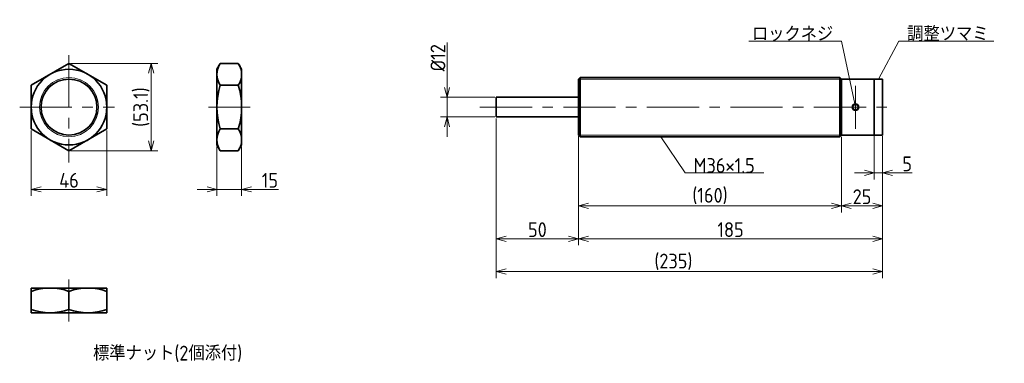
# Model space of a CAD drawing. Header units: millimetres. Extents: x -60 to 539, y 54 to 263.
import ezdxf

# ---------------------------------------------------------------- set-up
doc = ezdxf.new("R2010")
doc.units = ezdxf.units.MM
doc.header["$PDMODE"] = 3
doc.header["$PDSIZE"] = 2
doc.linetypes.add('CENTER', pattern=[50.8, 31.75, -6.35, 6.35, -6.35])
doc.layers.get('0').update_dxf_attribs({"plot": 0})
doc.layers.add('図形', color=7, linetype='Continuous', lineweight=35)
doc.layers.add('寸法・文字', color=3, linetype='Continuous', lineweight=18)
doc.layers.get('0').off()
doc.styles.add('Dimension', font='isocp.shx', dxfattribs={"bigfont": 'bigfont.shx'})
doc.dimstyles.new('DXF用', dxfattribs={"dimscale": 0, "dimtxt": 4.5, "dimasz": 3, "dimexe": 2, "dimexo": 0.5, "dimgap": 0.5, "dimtad": 1, "dimdec": 3, "dimdsep": 46, "dimtxsty": 'Dimension', "dimblk": 'OPEN30', "dimcen": 2.5, "dimclrd": 3, "dimclre": 3, "dimclrt": 3, "dimazin": 2, "dimtfac": 1, "dimtdec": 3, "dimtmove": 0, "dimatfit": 3, "dimldrblk": 'OPEN30', "dimfxl": 1, "dimlwd": 18, "dimlwe": 18, "dimarcsym": 0})
doc.dimstyles.new('DXF用-2', dxfattribs={"dimscale": 0, "dimtxt": 4.5, "dimasz": 3, "dimexe": 2, "dimexo": 0.5, "dimgap": 0.5, "dimtad": 1, "dimdec": 3, "dimdsep": 46, "dimtxsty": 'Dimension', "dimblk": 'OPEN30', "dimcen": 2.5, "dimclrd": 3, "dimclre": 3, "dimclrt": 3, "dimazin": 2, "dimtfac": 1, "dimtdec": 3, "dimtmove": 0, "dimatfit": 1, "dimldrblk": 'OPEN30', "dimfxl": 1, "dimlwd": 18, "dimlwe": 18, "dimarcsym": 0})

# ---------------------------------------------------------------- blocks, each defined once
blk = doc.blocks.new('_Open30')
at = {"color": 0, "linetype": 'ByBlock', "lineweight": -2}
for p, q in [((-1, 0.268), (0, 0)), ((0, 0), (-1, -0.268)), ((0, 0), (-1, 0))]:
    blk.add_line(p, q, dxfattribs=at)
blk = doc.blocks.new('*D1')
at = {"layer": 'Defpoints', "color": 0}
for p in [(-53, 196.72), (-7, 196.72), (-7, 160)]:
    blk.add_point(p, dxfattribs=at)
at = {"layer": '寸法・文字', "color": 3, "lineweight": 18}
for p, q in [((-53, 195.72), (-53, 156)), ((-7, 195.72), (-7, 156)), ((-47, 160), (-13, 160))]:
    blk.add_line(p, q, dxfattribs=at)
at = {"layer": '寸法・文字', "color": 3, "lineweight": 18, "xscale": 6, "yscale": 6, "zscale": 6, "rotation": 180}
blk.add_blockref('_Open30', (-53, 160), dxfattribs=at)
at = {"layer": '寸法・文字', "color": 3, "lineweight": 18, "xscale": 6, "yscale": 6, "zscale": 6}
blk.add_blockref('_Open30', (-7, 160), dxfattribs=at)
at = {"layer": '寸法・文字', "color": 3, "insert": (-30, 165.5), "char_height": 9, "attachment_point": 5, "style": 'Dimension'}
blk.add_mtext('46', dxfattribs=at)
blk = doc.blocks.new('*D2')
at = {"layer": 'Defpoints', "color": 0}
for p in [(-30, 236.56), (-30, 183.44), (20, 183.44)]:
    blk.add_point(p, dxfattribs=at)
at = {"layer": '寸法・文字', "color": 3, "lineweight": 18}
for p, q in [((-29, 236.56), (24, 236.56)), ((20, 230.56), (20, 189.44)), ((-29, 183.44), (24, 183.44))]:
    blk.add_line(p, q, dxfattribs=at)
at = {"layer": '寸法・文字', "color": 3, "lineweight": 18, "xscale": 6, "yscale": 6, "zscale": 6}
for p, rotation in [((20, 236.56), 90), ((20, 183.44), 270)]:
    blk.add_blockref('_Open30', p, dxfattribs=dict(at, rotation=rotation))
at = {"layer": '寸法・文字', "color": 3, "insert": (14.05, 210), "char_height": 9, "attachment_point": 5, "rotation": 90, "style": 'Dimension'}
blk.add_mtext('(53.1)', dxfattribs=at)
blk = doc.blocks.new('*D3')
at = {"layer": 'Defpoints', "color": 0}
for p in [(60, 187), (75, 187), (75, 160)]:
    blk.add_point(p, dxfattribs=at)
at = {"layer": '寸法・文字', "color": 3, "lineweight": 18}
for p, q in [((60, 186), (60, 156)), ((75, 186), (75, 156)), ((54, 160), (48, 160)), ((60, 160), (75, 160)), ((81, 160), (97.47, 160))]:
    blk.add_line(p, q, dxfattribs=at)
at = {"layer": '寸法・文字', "color": 3, "lineweight": 18, "xscale": 6, "yscale": 6, "zscale": 6}
blk.add_blockref('_Open30', (60, 160), dxfattribs=at)
at = {"layer": '寸法・文字', "color": 3, "lineweight": 18, "xscale": 6, "yscale": 6, "zscale": 6, "rotation": 180}
blk.add_blockref('_Open30', (75, 160), dxfattribs=at)
at = {"layer": '寸法・文字', "color": 3, "insert": (92.24, 165.5), "char_height": 9, "attachment_point": 5, "style": 'Dimension'}
blk.add_mtext('15', dxfattribs=at)
blk = doc.blocks.new('*D5')
at = {"layer": 'Defpoints', "color": 0}
for p in [(460, 193.33), (465, 193.33), (460, 170)]:
    blk.add_point(p, dxfattribs=at)
at = {"layer": '寸法・文字', "color": 3, "lineweight": 18}
for p, q in [((460, 192.33), (460, 166)), ((465, 192.33), (465, 166)), ((454, 170), (448, 170)), ((460, 170), (465, 170)), ((471, 170), (482.99, 170))]:
    blk.add_line(p, q, dxfattribs=at)
at = {"layer": '寸法・文字', "color": 3, "lineweight": 18, "xscale": 6, "yscale": 6, "zscale": 6}
blk.add_blockref('_Open30', (460, 170), dxfattribs=at)
at = {"layer": '寸法・文字', "color": 3, "lineweight": 18, "xscale": 6, "yscale": 6, "zscale": 6, "rotation": 180}
blk.add_blockref('_Open30', (465, 170), dxfattribs=at)
at = {"layer": '寸法・文字', "color": 3, "insert": (480, 175.5), "char_height": 9, "attachment_point": 5, "style": 'Dimension'}
blk.add_mtext('5', dxfattribs=at)
blk = doc.blocks.new('*D6')
at = {"layer": 'Defpoints', "color": 0}
for p in [(440, 193), (465, 193), (440, 150)]:
    blk.add_point(p, dxfattribs=at)
at = {"layer": '寸法・文字', "color": 3, "lineweight": 18}
for p, q in [((440, 192), (440, 146)), ((465, 192), (465, 146)), ((459, 150), (446, 150))]:
    blk.add_line(p, q, dxfattribs=at)
at = {"layer": '寸法・文字', "color": 3, "lineweight": 18, "xscale": 6, "yscale": 6, "zscale": 6, "rotation": 180}
blk.add_blockref('_Open30', (440, 150), dxfattribs=at)
at = {"layer": '寸法・文字', "color": 3, "lineweight": 18, "xscale": 6, "yscale": 6, "zscale": 6}
blk.add_blockref('_Open30', (465, 150), dxfattribs=at)
at = {"layer": '寸法・文字', "color": 3, "insert": (452.5, 155.5), "char_height": 9, "attachment_point": 5, "style": 'Dimension'}
blk.add_mtext('25', dxfattribs=at)
blk = doc.blocks.new('*D7')
at = {"layer": 'Defpoints', "color": 0}
for p in [(280, 193), (440, 193), (280, 150)]:
    blk.add_point(p, dxfattribs=at)
at = {"layer": '寸法・文字', "color": 3, "lineweight": 18}
for p, q in [((280, 192), (280, 146)), ((440, 192), (440, 146)), ((434, 150), (286, 150))]:
    blk.add_line(p, q, dxfattribs=at)
at = {"layer": '寸法・文字', "color": 3, "lineweight": 18, "xscale": 6, "yscale": 6, "zscale": 6, "rotation": 180}
blk.add_blockref('_Open30', (280, 150), dxfattribs=at)
at = {"layer": '寸法・文字', "color": 3, "lineweight": 18, "xscale": 6, "yscale": 6, "zscale": 6}
blk.add_blockref('_Open30', (440, 150), dxfattribs=at)
at = {"layer": '寸法・文字', "color": 3, "insert": (360, 155.95), "char_height": 9, "attachment_point": 5, "style": 'Dimension'}
blk.add_mtext('(160)', dxfattribs=at)
blk = doc.blocks.new('*D8')
at = {"layer": 'Defpoints', "color": 0}
for p in [(280, 193.33), (465, 193.33), (280, 130)]:
    blk.add_point(p, dxfattribs=at)
at = {"layer": '寸法・文字', "color": 3, "lineweight": 18}
for p, q in [((280, 192.33), (280, 126)), ((465, 192.33), (465, 126)), ((459, 130), (286, 130))]:
    blk.add_line(p, q, dxfattribs=at)
at = {"layer": '寸法・文字', "color": 3, "lineweight": 18, "xscale": 6, "yscale": 6, "zscale": 6, "rotation": 180}
blk.add_blockref('_Open30', (280, 130), dxfattribs=at)
at = {"layer": '寸法・文字', "color": 3, "lineweight": 18, "xscale": 6, "yscale": 6, "zscale": 6}
blk.add_blockref('_Open30', (465, 130), dxfattribs=at)
at = {"layer": '寸法・文字', "color": 3, "insert": (372.5, 135.5), "char_height": 9, "attachment_point": 5, "style": 'Dimension'}
blk.add_mtext('185', dxfattribs=at)
blk = doc.blocks.new('*D9')
at = {"layer": 'Defpoints', "color": 0}
for p in [(230, 204), (280, 193.33), (230, 130)]:
    blk.add_point(p, dxfattribs=at)
at = {"layer": '寸法・文字', "color": 3, "lineweight": 18}
for p, q in [((230, 203), (230, 126)), ((280, 192.33), (280, 126)), ((274, 130), (236, 130))]:
    blk.add_line(p, q, dxfattribs=at)
at = {"layer": '寸法・文字', "color": 3, "lineweight": 18, "xscale": 6, "yscale": 6, "zscale": 6, "rotation": 180}
blk.add_blockref('_Open30', (230, 130), dxfattribs=at)
at = {"layer": '寸法・文字', "color": 3, "lineweight": 18, "xscale": 6, "yscale": 6, "zscale": 6}
blk.add_blockref('_Open30', (280, 130), dxfattribs=at)
at = {"layer": '寸法・文字', "color": 3, "insert": (255, 135.5), "char_height": 9, "attachment_point": 5, "style": 'Dimension'}
blk.add_mtext('50', dxfattribs=at)
blk = doc.blocks.new('*D11')
at = {"layer": 'Defpoints', "color": 0}
for p in [(230, 204), (465, 193.33), (230, 110)]:
    blk.add_point(p, dxfattribs=at)
at = {"layer": '寸法・文字', "color": 3, "lineweight": 18}
for p, q in [((230, 203), (230, 106)), ((465, 192.33), (465, 106)), ((459, 110), (236, 110))]:
    blk.add_line(p, q, dxfattribs=at)
at = {"layer": '寸法・文字', "color": 3, "lineweight": 18, "xscale": 6, "yscale": 6, "zscale": 6, "rotation": 180}
blk.add_blockref('_Open30', (230, 110), dxfattribs=at)
at = {"layer": '寸法・文字', "color": 3, "lineweight": 18, "xscale": 6, "yscale": 6, "zscale": 6}
blk.add_blockref('_Open30', (465, 110), dxfattribs=at)
at = {"layer": '寸法・文字', "color": 3, "insert": (337.75, 115.95), "char_height": 9, "attachment_point": 5, "style": 'Dimension'}
blk.add_mtext('(235)', dxfattribs=at)
blk = doc.blocks.new('*D12')
at = {"layer": 'Defpoints', "color": 0}
for p in [(200, 216), (230, 216), (230, 204)]:
    blk.add_point(p, dxfattribs=at)
at = {"layer": '寸法・文字', "color": 3, "lineweight": 18}
for p, q in [((200, 222), (200, 249.37)), ((229, 216), (196, 216)), ((200, 204), (200, 216)), ((229, 204), (196, 204)), ((200, 198), (200, 192))]:
    blk.add_line(p, q, dxfattribs=at)
at = {"layer": '寸法・文字', "color": 3, "lineweight": 18, "xscale": 6, "yscale": 6, "zscale": 6}
for p, rotation in [((200, 216), 270), ((200, 204), 90)]:
    blk.add_blockref('_Open30', p, dxfattribs=dict(at, rotation=rotation))
at = {"layer": '寸法・文字', "color": 3, "insert": (194.5, 240), "char_height": 9, "attachment_point": 5, "rotation": 90, "style": 'Dimension'}
blk.add_mtext('%%c12', dxfattribs=at)

msp = doc.modelspace()

# ---------------------------------------------------------------- linework, layer by layer
at = {"layer": '図形', "color": 3, "linetype": 'CENTER', "lineweight": 18}
for p, q in [((-30, 241.5113), (-30, 176.3755)), ((448.5, 196.8785), (448.5, 222.8934)), ((-60, 210), (-2.2143, 210)), ((54.8099, 210), (80.3142, 210)), ((220, 210), (470.1183, 210)), ((-30, 105.1901), (-30, 79.6858))]:
    msp.add_line(p, q, dxfattribs=at)
at = {"layer": '図形'}
for p, q in [((-30, 236.5581), (-53, 223.2791)), ((-7, 223.2791), (-30, 236.5581)), ((60, 233), (62.0543, 236.5581)), ((62.0543, 236.5581), (72.9457, 236.5581)), ((75, 233), (72.9457, 236.5581)), ((60, 233), (60, 187)), ((75, 233), (75, 187)), ((280, 227), (281, 228)), ((281, 228), (439, 228)), ((281, 192), (281, 228)), ((439, 192), (439, 228)), ((440, 227), (439, 228)), ((-53, 223.2791), (-53, 196.7209)), ((-7, 196.7209), (-7, 223.2791)), ((62.0543, 223.2791), (72.9457, 223.2791)), ((280, 193), (280, 227)), ((440, 227), (460, 227)), ((440, 193), (440, 227)), ((460, 193), (460, 227)), ((460, 227), (465, 227)), ((465, 193), (465, 227)), ((280, 216), (230, 216)), ((230, 204), (230, 216)), ((280, 204), (230, 204)), ((-53, 196.7209), (-30, 183.4419)), ((-30, 183.4419), (-7, 196.7209)), ((62.0543, 196.7209), (72.9457, 196.7209)), ((280, 193), (281, 192)), ((281, 192), (439, 192)), ((440, 193), (439, 192)), ((440, 193), (460, 193)), ((460, 193), (465, 193)), ((60, 187), (62.0543, 183.4419)), ((75, 187), (72.9457, 183.4419)), ((62.0543, 183.4419), (72.9457, 183.4419)), ((-7, 100), (-53, 100)), ((-53, 100), (-53, 85)), ((-30, 97.9457), (-30, 87.0543)), ((-7, 100), (-7, 85)), ((-7, 85), (-53, 85))]:
    msp.add_line(p, q, dxfattribs=at)
at = {"layer": '図形', "color": 3, "lineweight": 18}
for p, q in [((280, 227), (440, 227)), ((280, 193), (440, 193))]:
    msp.add_line(p, q, dxfattribs=at)
at = {"layer": '図形'}
for centre, radius in [((-30, 210), 23), ((-30, 210), 17), ((448.5, 210), 2)]:
    msp.add_circle(centre, radius, dxfattribs=at)
at = {"layer": '図形', "color": 3, "lineweight": 18}
for centre, radius in [((-30, 210), 18), ((448.5, 210), 1.5)]:
    msp.add_circle(centre, radius, dxfattribs=at)
at = {"layer": '図形'}
for centre, radius, start, end in [((71.7568, 229.9186), 11.7568, 145.6157524, 214.3842475), ((63.2432, 229.9186), 11.7568, 325.6157525, 34.3842476), ((103.9457, 210), 43.9457, 162.4120462, 197.5879538), ((31.0543, 210), 43.9457, 342.4120462, 17.5879538), ((71.7568, 190.0814), 11.7568, 145.6157525, 214.3842476), ((63.2432, 190.0814), 11.7568, 325.6157524, 34.3842475), ((-41.5, 66.7839), 33.2161, 69.7438424, 110.2561576), ((-18.5, 66.7839), 33.2161, 69.7438424, 110.2561576), ((-41.5, 118.2161), 33.2161, 249.7438424, 290.2561576), ((-18.5, 118.2161), 33.2161, 249.7438424, 290.2561576)]:
    msp.add_arc(centre, radius, start, end, dxfattribs=at)

# ---------------------------------------------------------------- texts
at = {"layer": '寸法・文字', "char_height": 9, "style": 'Dimension'}
for s, insert, attachment_point in [('ロックネジ', (435, 250), 9), ('調整ツマミ', (480, 250), 7), ('M36×1.5', (350, 170), 7)]:
    msp.add_mtext(s, dxfattribs=dict(at, insert=insert, attachment_point=attachment_point))
at = {"layer": '寸法・文字', "insert": (30, 60), "char_height": 9, "width": 185.9084, "attachment_point": 5, "style": 'Dimension'}
msp.add_mtext('標準ナット(2個添付)', dxfattribs=at)

# ---------------------------------------------------------------- dimensions: what is measured, and where the dimension line sits
at = {"layer": '寸法・文字'}
for base, p1, p2, text, dimstyle, override, picture, middle in [((200, 216), (230, 204), (230, 216), '%%c<>', 'DXF用-2', {"dimscale": 2, "dimse1": 0, "dimse2": 0}, '*D12', (200, 240)), ((20, 183.4419), (-30, 236.5581), (-30, 183.4419), '(<>)', 'DXF用', {"dimscale": 2, "dimdec": 1}, '*D2', (20, 210))]:
    dim = msp.add_linear_dim(base=base, p1=p1, p2=p2, angle=90, text=text, dimstyle=dimstyle, override=override, dxfattribs=at)
    dim.commit()
    dim.dimension.update_dxf_attribs({"geometry": picture, "text_midpoint": middle, "dimtype": 160})
for base, p1, p2, dimstyle, picture, middle in [((230, 130), (280, 193.3261), (230, 204), 'DXF用', '*D9', (255, 130)), ((-7, 160), (-53, 196.7209), (-7, 196.7209), 'DXF用', '*D1', (-30, 160)), ((280, 130), (465, 193.3261), (280, 193.3261), 'DXF用', '*D8', (372.5, 130)), ((440, 150), (465, 193), (440, 193), 'DXF用', '*D6', (452.5, 150)), ((460, 170), (465, 193.3261), (460, 193.3261), 'DXF用-2', '*D5', (480, 170)), ((75, 160), (60, 187), (75, 187), 'DXF用-2', '*D3', (92.2364, 160))]:
    dim = msp.add_linear_dim(base=base, p1=p1, p2=p2, dimstyle=dimstyle, override={"dimscale": 2}, dxfattribs=at)
    dim.commit()
    dim.dimension.update_dxf_attribs({"geometry": picture, "text_midpoint": middle, "dimtype": 160})
for base, p1, p2, picture, middle in [((230, 110), (465, 193.3261), (230, 204), '*D11', (337.75, 110)), ((280, 150), (440, 193), (280, 193), '*D7', (360, 150))]:
    dim = msp.add_linear_dim(base=base, p1=p1, p2=p2, text='(<>)', dimstyle='DXF用', override={"dimscale": 2}, dxfattribs=at)
    dim.commit()
    dim.dimension.update_dxf_attribs({"geometry": picture, "text_midpoint": middle, "dimtype": 160})

# ---------------------------------------------------------------- leaders
at = {"layer": '寸法・文字', "annotation_type": 0, "has_hookline": 1}
for points, hookline_direction, text_width in [([(448.0843, 211.9563), (440, 250), (435, 250)], 1, 51.45), ([(462.5, 227), (475, 250), (480, 250)], 0, 52.65), ([(330, 192), (345, 170), (350, 170)], 0, 42.6728)]:
    msp.add_leader(points, dimstyle='DXF用', override={"dimscale": 2, "dimgap": 0}, dxfattribs=dict(at, hookline_direction=hookline_direction, text_width=text_width))

doc.saveas('drawing.dxf')
